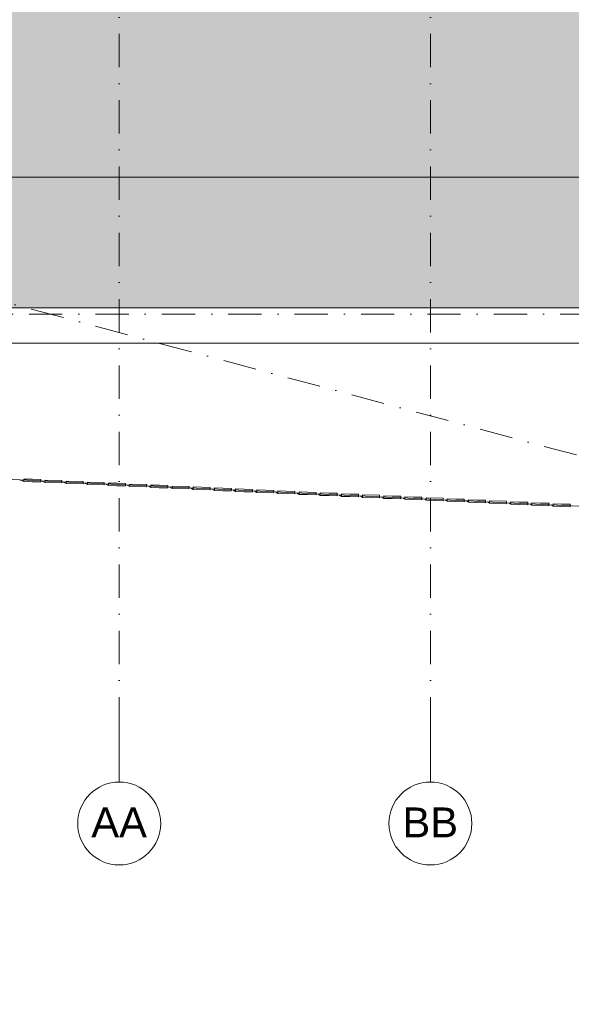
# Model space of a CAD drawing. Header units: millimetres. Extents: x -2530 to 151695, y -8763 to 71774.
# Tile 125 of 217: x 127301 to 133948, y -4538 to 7340. Entities that reach past the tile are written whole.
import ezdxf

# ---------------------------------------------------------------- set-up
doc = ezdxf.new("R2010")
doc.units = ezdxf.units.MM
doc.linetypes.add('RR_Level', pattern=[800, 400, -200, 0, -200])
for name, color, linetype, lineweight in [('A-____-____-DIMS', 211, 'Continuous', 9), ('A-____-____-DIMS-200', 211, 'Continuous', 9), ('A-FLOR-____-OTLN', 192, 'Continuous', 18), ('A-ROOF-____-PATT', 132, 'Continuous', 18), ('A-WALL-____-OTLN', 113, 'Continuous', 18), ('S-GRID-____-IDEN', 1, 'Continuous', 13), ('S-GRID-____-OTLN', 1, 'Continuous', 9)]:
    doc.layers.add(name, color=color, linetype=linetype, lineweight=lineweight)
doc.styles.add('Arial', font='arial.ttf', dxfattribs={"height": 360})
doc.styles.add('Arial_3', font='arial.ttf', dxfattribs={"height": 500})
doc.dimstyles.new('2_5mm_totaalmaatvoering', dxfattribs={"dimscale": 304.8, "dimtxt": 1.673654, "dimasz": 1.83727, "dimexe": 1.312336, "dimexo": 0.0625, "dimgap": 0.164042, "dimtad": 1, "dimdec": 0, "dimlfac": 304.8, "dimzin": 0, "dimdsep": 46, "dimtxsty": 'Arial_3', "dimblk1": 'DOTSMALL', "dimblk2": 'DOTSMALL', "dimsah": 1, "dimcen": 0.09, "dimdle": 1.64042, "dimazin": 0, "dimtfac": 1, "dimtdec": 4, "dimtix": 1, "dimtmove": 0, "dimatfit": 3, "dimfxl": 0.004306, "dimfxlon": 1, "dimtvp": 1, "dimtfill": 1, "dimtolj": 1, "dimtzin": 0, "dimlwd": 13, "dimlwe": 13, "dimarcsym": 2})

# ---------------------------------------------------------------- blocks, each defined once
blk = doc.blocks.new('027_Gilde - ATC_FacadeModel_rvt-1-plot_V1 Copy 1')
at = {"layer": 'A-ROOF-____-PATT', "lineweight": 9}
h = blk.add_hatch(dxfattribs=at)
h.set_pattern_fill('FP_1', color=8, style=0, pattern_type=2)
h.set_pattern_definition([(0, (0, 0), (812.8, 203.2), [67.056, -542.544, 67.056, -542.544, -3251.2]), (0, (0, 0), (812.8, 203.2), [-1219.2, 67.056, -1152.144, 67.056, -542.544, -1422.4]), (0, (0, 0), (812.8, 203.2), [-3048, 67.056, -339.344, 67.056, -948.944]), (120, (304.8, 101.6), (-582.37636, 602.30545), [67.056, -542.544, 67.056, -542.544, -3251.2]), (120, (304.8, 101.6), (-582.37636, 602.30545), [-1219.2, 67.056, -1152.144, 67.056, -542.544, -1422.4]), (120, (304.8, 101.6), (-582.37636, 602.30545), [-3048, 67.056, -339.344, 67.056, -948.944]), (240, (406.4, 508), (-230.42364, -805.50545), [67.056, -542.544, 67.056, -542.544, -3251.2]), (240, (406.4, 508), (-230.42364, -805.50545), [-1219.2, 67.056, -1152.144, 67.056, -542.544, -1422.4]), (240, (406.4, 508), (-230.42364, -805.50545), [-3048, 67.056, -339.344, 67.056, -948.944])])
h.paths.add_polyline_path([(51010, -4538), (65123, -4538), (69734, 12362), (77301, 12362), (109160, 3862), (143425, 3862), (143425, 19116), (143373, 19102), (143380, 19073), (143187, 19022), (143179, 19050), (143091, 19027), (143099, 18998), (142944, 18956), (142936, 18985), (142813, 18952), (142821, 18923), (142666, 18882), (142658, 18911), (142521, 18874), (142528, 18845), (142374, 18804), (142366, 18832), (142215, 18792), (142223, 18763), (142068, 18722), (142060, 18750), (141876, 18701), (141884, 18672), (141768, 18641), (141760, 18670), (141543, 18612), (141551, 18583), (141435, 18552), (141427, 18580), (141193, 18518), (141200, 18489), (141085, 18458), (141077, 18486), (139169, 17975), (139169, 9725), (139163, 9594), (139146, 9464), (139118, 9337), (139079, 9212), (139029, 9091), (138968, 8975), (138898, 8864), (138818, 8761), (138730, 8664), (138633, 8576), (138530, 8496), (138419, 8426), (138303, 8365), (138182, 8315), (138057, 8276), (137930, 8248), (137800, 8231), (137669, 8225), (110234, 8225), (110113, 8231), (109974, 8250), (109856, 8276), (107383, 8937), (106401, 9196), (106267, 9160), (91617, 13084), (77250, 16861), (31941, 16861), (31941, 16959), (31906, 16925), (31876, 16925), (31876, 17126), (31904, 17152), (31904, 17168), (31834, 17102), (31804, 17102), (31804, 17212), (24866, 17212), (24866, -4538), (48119, -4538)])
h.paths.add_polyline_path([(59682, -357), (30491, -357), (30360, -350), (30230, -332), (30102, -302), (29977, -260), (29856, -207), (29741, -143), (29633, -69), (29531, 15), (29438, 108), (29354, 210), (29280, 318), (29216, 433), (29163, 554), (29121, 678), (29091, 807), (29073, 937), (29066, 1068), (29066, 11587), (29073, 11718), (29091, 11849), (29121, 11977), (29163, 12102), (29216, 12222), (29280, 12337), (29354, 12446), (29438, 12547), (29531, 12640), (29633, 12724), (29743, 12799), (29856, 12862), (29977, 12916), (30102, 12957), (30230, 12988), (30360, 13006), (30491, 13012), (63692, 13012), (63823, 13006), (63952, 12988), (64080, 12958), (64204, 12917), (64324, 12864), (64441, 12799), (64547, 12727), (64648, 12644), (64740, 12552), (64825, 12452), (64899, 12344), (64964, 12230), (65017, 12111), (65060, 11987), (65091, 11860), (65110, 11731), (65117, 11600), (65109, 11446), (65095, 11339), (65067, 11212), (62197, 693), (62147, 546), (62103, 445), (62040, 329), (61966, 218), (61882, 116), (61788, 21), (61687, -64), (61578, -140), (61462, -205), (61341, -259), (61215, -301), (61086, -332), (60955, -350), (60822, -357)])
h.paths.add_polyline_path([(106423, 7998), (106123, 8007), (106131, 8306), (106431, 8298), (106427, 8140)])
h.paths.add_polyline_path([(105839, 8061), (105550, 8140), (105628, 8429), (105918, 8350), (105860, 8140)])
h.paths.add_polyline_path([(106724, 8061), (106645, 8350), (106935, 8429), (107014, 8140), (106821, 8087)])
h.paths.add_polyline_path([(107303, 8219), (107224, 8508), (107514, 8587), (107593, 8298)])
h.paths.add_polyline_path([(105260, 8219), (104971, 8298), (105050, 8587), (105339, 8508), (105282, 8298)])
h.paths.add_polyline_path([(104681, 8377), (104392, 8456), (104471, 8745), (104760, 8666), (104703, 8456)])
h.paths.add_polyline_path([(104102, 8535), (103813, 8614), (103892, 8903), (104181, 8824), (104124, 8614)])
h.paths.add_polyline_path([(103524, 8693), (103234, 8772), (103313, 9061), (103603, 8982), (103530, 8715)])
h.paths.add_polyline_path([(102945, 8851), (102655, 8930), (102734, 9219), (103024, 9140), (102959, 8903)])
h.paths.add_polyline_path([(102366, 9009), (102076, 9087), (102155, 9377), (102445, 9298), (102402, 9140)])
h.paths.add_polyline_path([(101787, 9166), (101498, 9245), (101577, 9535), (101866, 9456), (101809, 9245)])
h.paths.add_polyline_path([(101208, 9324), (100919, 9403), (100998, 9693), (101287, 9614), (101244, 9456)])
h.paths.add_polyline_path([(100629, 9482), (100340, 9561), (100419, 9851), (100708, 9772), (100661, 9600)])
h.paths.add_polyline_path([(100051, 9640), (99761, 9719), (99840, 10009), (100130, 9930), (100078, 9742)])
h.paths.add_polyline_path([(99472, 9798), (99182, 9877), (99261, 10167), (99551, 10088), (99475, 9811)])
h.paths.add_polyline_path([(98893, 9956), (98603, 10035), (98682, 10325), (98972, 10246), (98914, 10035)])
h.paths.add_polyline_path([(98314, 10114), (98025, 10193), (98104, 10483), (98393, 10404), (98336, 10193)])
h.paths.add_polyline_path([(97735, 10272), (97446, 10351), (97525, 10640), (97814, 10562), (97750, 10325)])
h.paths.add_polyline_path([(97156, 10430), (96867, 10509), (96946, 10798), (97235, 10719)])
h.paths.add_polyline_path([(96578, 10588), (96288, 10667), (96367, 10956), (96657, 10877), (96621, 10746)])
h.paths.add_polyline_path([(95999, 10746), (95709, 10825), (95788, 11114), (96078, 11035), (96020, 10825)])
h.paths.add_polyline_path([(95420, 10904), (95130, 10983), (95209, 11272), (95499, 11193), (95441, 10983)])
h.paths.add_polyline_path([(94841, 11062), (94552, 11141), (94631, 11430), (94920, 11351), (94863, 11141)])
h.paths.add_polyline_path([(94262, 11220), (93973, 11299), (94052, 11588), (94341, 11509), (94327, 11457)])
h.paths.add_polyline_path([(93683, 11378), (93394, 11457), (93473, 11746), (93762, 11667), (93705, 11457)])
h.paths.add_polyline_path([(93105, 11536), (92815, 11615), (92894, 11904), (93183, 11825), (93126, 11615)])
h.paths.add_polyline_path([(92526, 11694), (92236, 11773), (92315, 12062), (92605, 11983), (92547, 11773)])
h.paths.add_polyline_path([(91947, 11852), (91657, 11931), (91736, 12220), (92026, 12141), (91968, 11931)])
h.paths.add_polyline_path([(91368, 12010), (91079, 12088), (91158, 12378), (91447, 12299), (91390, 12088)])
h.paths.add_polyline_path([(90789, 12167), (90500, 12246), (90579, 12536), (90868, 12457), (90825, 12299)])
h.paths.add_polyline_path([(90210, 12325), (89921, 12404), (90000, 12694), (90289, 12615), (90220, 12362)])
h.paths.add_polyline_path([(89631, 12483), (89342, 12562), (89421, 12852), (89710, 12773), (89675, 12641)])
h.paths.add_polyline_path([(89053, 12641), (88763, 12720), (88842, 13010), (89132, 12931), (89074, 12720)])
h.paths.add_polyline_path([(88474, 12799), (88184, 12878), (88263, 13168), (88553, 13089)])
h.paths.add_polyline_path([(87895, 12957), (87606, 13036), (87685, 13326), (87974, 13247)])
h.paths.add_polyline_path([(87316, 13115), (87027, 13194), (87106, 13484), (87395, 13405), (87340, 13202)])
h.paths.add_polyline_path([(86737, 13273), (86448, 13352), (86527, 13641), (86816, 13563)])
h.paths.add_polyline_path([(86158, 13431), (85869, 13510), (85948, 13799), (86237, 13720)])
h.paths.add_polyline_path([(85580, 13589), (85290, 13668), (85369, 13957), (85659, 13878), (85601, 13668)])
h.paths.add_polyline_path([(85001, 13747), (84711, 13826), (84790, 14115), (85080, 14036), (85022, 13826)])
h.paths.add_polyline_path([(84422, 13905), (84133, 13984), (84212, 14273), (84501, 14194), (84442, 13979)])
h.paths.add_polyline_path([(83843, 14063), (83554, 14142), (83633, 14431), (83922, 14352)])
h.paths.add_polyline_path([(83264, 14221), (82975, 14300), (83054, 14589), (83343, 14510)])
h.paths.add_polyline_path([(82685, 14379), (82396, 14458), (82475, 14747), (82764, 14668)])
h.paths.add_polyline_path([(82107, 14537), (81817, 14616), (81896, 14905), (82186, 14826)])
h.paths.add_polyline_path([(81528, 14695), (81238, 14774), (81317, 15063), (81607, 14984), (81544, 14755)])
h.paths.add_polyline_path([(80949, 14853), (80660, 14932), (80738, 15221), (81028, 15142)])
h.paths.add_polyline_path([(80370, 15010), (80081, 15089), (80160, 15379), (80449, 15300)])
h.paths.add_polyline_path([(79791, 15168), (79502, 15247), (79581, 15537), (79870, 15458)])
h.paths.add_polyline_path([(79212, 15326), (78923, 15405), (79002, 15695), (79291, 15616), (79256, 15484)])
h.paths.add_polyline_path([(78634, 15484), (78344, 15563), (78423, 15853), (78713, 15774), (78647, 15532)])
h.paths.add_polyline_path([(78054, 15641), (77765, 15724), (77846, 16010), (78134, 15932), (78077, 15724)])
h.paths.add_polyline_path([(77572, 15786), (77291, 15786), (77291, 16086), (77572, 16086), (77572, 16010)])
h.paths.add_polyline_path([(53891, 15786), (53891, 16086), (54191, 16086), (54191, 15786), (53901, 15786)])
h.paths.add_polyline_path([(52091, 15786), (52091, 16086), (52391, 16086), (52391, 15786)])
h.paths.add_polyline_path([(53591, 15786), (53291, 15786), (53291, 16086), (53591, 16086)])
h.paths.add_polyline_path([(52991, 15786), (52691, 15786), (52691, 16086), (52991, 16086)])
h.paths.add_polyline_path([(48119, 15786), (47891, 15786), (47891, 16086), (48191, 16086), (48191, 15786)])
h.paths.add_polyline_path([(48491, 15786), (48491, 16086), (48791, 16086), (48791, 15786)])
h.paths.add_polyline_path([(49091, 15786), (49091, 16086), (49391, 16086), (49391, 15786)])
h.paths.add_polyline_path([(49691, 15786), (49691, 16086), (49991, 16086), (49991, 15786)])
h.paths.add_polyline_path([(50291, 15786), (50291, 16086), (50591, 16086), (50591, 15786)])
h.paths.add_polyline_path([(50891, 15786), (50891, 16086), (51191, 16086), (51191, 15786)])
h.paths.add_polyline_path([(51491, 15786), (51491, 16086), (51791, 16086), (51791, 15786)])
h.paths.add_polyline_path([(59591, 15786), (59291, 15786), (59291, 16086), (59591, 16086)])
h.paths.add_polyline_path([(55091, 15786), (55091, 16086), (55391, 16086), (55391, 15786)])
h.paths.add_polyline_path([(58991, 15786), (58691, 15786), (58691, 16086), (58991, 16086)])
h.paths.add_polyline_path([(54491, 15786), (54491, 16086), (54791, 16086), (54791, 15786)])
h.paths.add_polyline_path([(75514, 15786), (75491, 15786), (75491, 16086), (75791, 16086), (75791, 15786)])
h.paths.add_polyline_path([(55691, 15786), (55691, 16086), (55991, 16086), (55991, 15786)])
h.paths.add_polyline_path([(58391, 15786), (58091, 15786), (58091, 16086), (58391, 16086)])
h.paths.add_polyline_path([(56291, 15786), (56291, 16086), (56591, 16086), (56591, 15786)])
h.paths.add_polyline_path([(56891, 15786), (56891, 16086), (57191, 16086), (57191, 15786)])
h.paths.add_polyline_path([(57491, 15786), (57491, 16086), (57791, 16086), (57791, 15786)])
h.paths.add_polyline_path([(44891, 15786), (44891, 16086), (45191, 16086), (45191, 15786)])
h.paths.add_polyline_path([(45491, 15786), (45491, 16086), (45791, 16086), (45791, 15786)])
h.paths.add_polyline_path([(46091, 15786), (46091, 16086), (46391, 16086), (46391, 15786)])
h.paths.add_polyline_path([(43391, 15786), (43091, 15786), (43091, 16086), (43391, 16086)])
h.paths.add_polyline_path([(42791, 15786), (42491, 15786), (42491, 16086), (42791, 16086)])
h.paths.add_polyline_path([(59891, 15786), (59891, 16086), (60191, 16086), (60191, 15786)])
h.paths.add_polyline_path([(44591, 15786), (44291, 15786), (44291, 16086), (44591, 16086)])
h.paths.add_polyline_path([(61091, 15786), (61091, 16086), (61391, 16086), (61391, 15786)])
h.paths.add_polyline_path([(61691, 15786), (61691, 16086), (61991, 16086), (61991, 15786)])
h.paths.add_polyline_path([(62291, 15786), (62291, 16086), (62591, 16086), (62591, 15786), (62573, 15786)])
h.paths.add_polyline_path([(60791, 15786), (60491, 15786), (60491, 16086), (60791, 16086)])
h.paths.add_polyline_path([(43991, 15786), (43691, 15786), (43691, 16086), (43991, 16086)])
h.paths.add_polyline_path([(76091, 15786), (76091, 16086), (76391, 16086), (76391, 15786)])
h.paths.add_polyline_path([(47591, 15786), (47291, 15786), (47291, 16086), (47591, 16086)])
h.paths.add_polyline_path([(46991, 15786), (46691, 15786), (46691, 16086), (46991, 16086)])
h.paths.add_polyline_path([(76691, 15786), (76691, 16086), (76991, 16086), (76991, 15786)])
h.paths.add_polyline_path([(73691, 15786), (73691, 16086), (73991, 16086), (73991, 15786), (73698, 15786)])
h.paths.add_polyline_path([(74291, 15786), (74291, 16086), (74591, 16086), (74591, 15786)])
h.paths.add_polyline_path([(74891, 15786), (74891, 16086), (75191, 16086), (75191, 15786)])
h.paths.add_polyline_path([(71291, 15786), (71291, 16086), (71591, 16086), (71591, 15786)])
h.paths.add_polyline_path([(71891, 15786), (71891, 16086), (72191, 16086), (72191, 15786)])
h.paths.add_polyline_path([(72491, 15786), (72491, 16086), (72791, 16086), (72791, 15786)])
h.paths.add_polyline_path([(73091, 15786), (73091, 16086), (73391, 16086), (73391, 15786)])
h.paths.add_polyline_path([(63491, 15786), (63491, 16086), (63791, 16086), (63791, 15786)])
h.paths.add_polyline_path([(65891, 15786), (65891, 16086), (66191, 16086), (66191, 15786)])
h.paths.add_polyline_path([(40991, 15786), (40691, 15786), (40691, 16086), (40991, 16086), (40991, 15804)])
h.paths.add_polyline_path([(65591, 15786), (65291, 15786), (65291, 16086), (65591, 16086)])
h.paths.add_polyline_path([(70991, 15786), (70691, 15786), (70691, 16086), (70991, 16086)])
h.paths.add_polyline_path([(36791, 15786), (36491, 15786), (36491, 16086), (36791, 16086)])
h.paths.add_polyline_path([(40391, 15786), (40091, 15786), (40091, 16086), (40391, 16086), (40391, 15837)])
h.paths.add_polyline_path([(39791, 15786), (39491, 15786), (39491, 16086), (39791, 16086), (39791, 15909)])
h.paths.add_polyline_path([(39191, 15786), (38891, 15786), (38891, 16086), (39191, 16086), (39191, 15982)])
h.paths.add_polyline_path([(38591, 15786), (38291, 15786), (38291, 16086), (38591, 16086), (38591, 16055)])
h.paths.add_polyline_path([(37991, 15786), (37691, 15786), (37691, 16086), (37991, 16086)])
h.paths.add_polyline_path([(37391, 15786), (37091, 15786), (37091, 16086), (37391, 16086)])
h.paths.add_polyline_path([(42191, 15786), (41891, 15786), (41891, 16086), (42191, 16086)])
h.paths.add_polyline_path([(41591, 15786), (41291, 15786), (41291, 16086), (41591, 16086)])
h.paths.add_polyline_path([(70391, 15786), (70091, 15786), (70091, 16086), (70391, 16086)])
h.paths.add_polyline_path([(69791, 15786), (69491, 15786), (69491, 16086), (69791, 16086)])
h.paths.add_polyline_path([(69191, 15786), (68891, 15786), (68891, 16086), (69191, 16086)])
h.paths.add_polyline_path([(68591, 15786), (68291, 15786), (68291, 16086), (68591, 16086)])
h.paths.add_polyline_path([(67991, 15786), (67691, 15786), (67691, 16086), (67991, 16086)])
h.paths.add_polyline_path([(62891, 15786), (62891, 16086), (63191, 16086), (63191, 15786)])
h.paths.add_polyline_path([(64091, 15786), (64091, 16086), (64391, 16086), (64391, 15786)])
h.paths.add_polyline_path([(64691, 15786), (64691, 16086), (64991, 16086), (64991, 15786)])
h.paths.add_polyline_path([(67391, 15786), (67091, 15786), (67091, 16086), (67391, 16086)])
h.paths.add_polyline_path([(66791, 15786), (66491, 15786), (66491, 16086), (66791, 16086)])
h.paths.add_polyline_path([(36191, 15786), (35891, 15786), (35891, 16086), (36191, 16086)])
h.paths.add_polyline_path([(34091, 15786), (34091, 16086), (34391, 16086), (34391, 15786)])
h.paths.add_polyline_path([(35591, 15786), (35291, 15786), (35291, 16086), (35591, 16086)])
h.paths.add_polyline_path([(33191, 15786), (32891, 15786), (32891, 16086), (33191, 16086)])
h.paths.add_polyline_path([(32591, 15786), (32291, 15786), (32291, 16086), (32591, 16086)])
h.paths.add_polyline_path([(34991, 15786), (34691, 15786), (34691, 16086), (34991, 16086)])
h.paths.add_polyline_path([(33491, 15786), (33491, 16086), (33791, 16086), (33791, 15786)])
h.paths.add_polyline_path([(39191, 16386), (38891, 16386), (38891, 16686), (39191, 16686)])
h.paths.add_polyline_path([(139429, 16982), (139351, 17271), (139640, 17350), (139719, 17061)])
h.paths.add_polyline_path([(140008, 17140), (139929, 17429), (140219, 17508), (140298, 17219), (140219, 17197)])
h.paths.add_polyline_path([(140587, 17298), (140508, 17587), (140798, 17666), (140877, 17377), (140629, 17309)])
h.paths.add_polyline_path([(141166, 17456), (141087, 17745), (141376, 17824), (141455, 17535), (141376, 17513)])
h.paths.add_polyline_path([(141745, 17614), (141666, 17903), (141955, 17982), (142034, 17693), (141955, 17671)])
h.paths.add_polyline_path([(142324, 17770), (142245, 18061), (142533, 18140), (142614, 17854), (142372, 17784)])
h.paths.add_polyline_path([(142903, 17928), (142824, 18219), (143112, 18298), (143193, 18012)])
at = {"layer": 'A-FLOR-____-OTLN', "color": 210}
for p, q in [((109104, 3437), (143840, 3437)), ((126023, 1847), (128830, 1716)), ((128830, 1716), (129086, 1704)), ((129086, 1704), (129137, 1702)), ((129137, 1702), (129341, 1692)), ((129341, 1692), (132658, 1537)), ((132658, 1537), (132709, 1535)), ((132709, 1535), (132914, 1525)), ((132914, 1525), (133169, 1513)), ((133169, 1513), (135210, 1418))]:
    blk.add_line(p, q, dxfattribs=at)
at = {"layer": 'A-WALL-____-OTLN', "color": 210}
for p, q in [((109160, 3862), (143425, 3862)), ((143850, 3437), (109104, 3437)), ((127302, 1787), (127351, 1768)), ((127302, 1787), (127351, 1768)), ((127352, 1798), (127351, 1783)), ((127352, 1798), (127351, 1783)), ((127351, 1768), (127351, 1783)), ((127351, 1783), (127351, 1768)), ((127555, 1793), (127352, 1798)), ((127453, 1795), (127352, 1798)), ((127555, 1793), (127453, 1795)), ((127555, 1793), (127554, 1778)), ((127555, 1793), (127554, 1778)), ((127810, 1781), (127607, 1786)), ((127810, 1781), (127607, 1786)), ((127607, 1773), (127607, 1786)), ((127607, 1786), (127607, 1773)), ((127351, 1768), (127452, 1765)), ((127554, 1763), (127351, 1768)), ((127554, 1763), (127452, 1765)), ((127554, 1763), (127554, 1776)), ((127554, 1776), (127554, 1763)), ((127560, 1775), (127606, 1756)), ((127560, 1775), (127606, 1756)), ((127606, 1756), (127607, 1773)), ((127607, 1773), (127606, 1756)), ((127606, 1756), (127809, 1751)), ((127809, 1751), (127606, 1756)), ((127809, 1751), (127810, 1781)), ((127810, 1781), (127809, 1751)), ((127861, 1744), (127817, 1763)), ((127817, 1763), (127861, 1744)), ((127861, 1744), (127862, 1761)), ((127862, 1761), (127861, 1744)), ((127861, 1744), (128064, 1739)), ((128064, 1739), (127861, 1744)), ((128065, 1769), (127862, 1774)), ((128065, 1769), (127862, 1774)), ((127862, 1761), (127862, 1774)), ((127862, 1774), (127862, 1761)), ((128064, 1739), (128065, 1752)), ((128065, 1752), (128064, 1739)), ((128065, 1752), (128065, 1769)), ((128065, 1769), (128065, 1752)), ((128075, 1751), (128116, 1732)), ((128075, 1751), (128116, 1732)), ((128116, 1732), (128117, 1762)), ((128117, 1762), (128116, 1732)), ((128116, 1732), (128320, 1727)), ((128320, 1727), (128116, 1732)), ((128320, 1757), (128117, 1762)), ((128320, 1757), (128117, 1762)), ((128320, 1740), (128320, 1757)), ((128320, 1757), (128320, 1740)), ((128320, 1727), (128320, 1740)), ((128320, 1740), (128320, 1727)), ((128332, 1739), (128371, 1720)), ((128332, 1739), (128371, 1720)), ((128371, 1720), (128372, 1750)), ((128372, 1750), (128371, 1720)), ((128371, 1720), (128473, 1718)), ((128371, 1720), (128473, 1718)), ((128372, 1750), (128474, 1748)), ((128474, 1748), (128372, 1750)), ((128575, 1715), (128473, 1718)), ((128575, 1715), (128473, 1718)), ((128576, 1745), (128474, 1748)), ((128576, 1745), (128474, 1748)), ((128575, 1728), (128576, 1745)), ((128576, 1745), (128575, 1728)), ((128575, 1715), (128575, 1728)), ((128575, 1728), (128575, 1715)), ((128589, 1727), (128626, 1708)), ((128589, 1727), (128626, 1708)), ((128626, 1708), (128627, 1723)), ((128627, 1723), (128626, 1708)), ((128626, 1708), (128830, 1703)), ((128830, 1703), (128626, 1708)), ((128831, 1733), (128627, 1738)), ((128831, 1733), (128627, 1738)), ((128627, 1738), (128627, 1723)), ((128627, 1738), (128627, 1723)), ((128831, 1733), (128830, 1718)), ((128831, 1733), (128830, 1718)), ((128830, 1703), (128830, 1716)), ((128830, 1716), (128830, 1703)), ((128845, 1715), (128882, 1697)), ((128845, 1715), (128882, 1697)), ((128882, 1726), (128984, 1724)), ((128984, 1724), (128882, 1726)), ((128882, 1726), (128882, 1711)), ((128882, 1726), (128882, 1711)), ((128882, 1697), (128882, 1711)), ((128882, 1711), (128882, 1697)), ((128882, 1697), (128983, 1694)), ((128882, 1697), (128983, 1694)), ((129085, 1691), (128983, 1694)), ((129085, 1691), (128983, 1694)), ((129086, 1721), (128984, 1724)), ((129086, 1721), (128984, 1724)), ((129085, 1691), (129086, 1704)), ((129086, 1704), (129085, 1691)), ((129086, 1721), (129086, 1706)), ((129086, 1721), (129086, 1706)), ((129102, 1703), (129137, 1685)), ((129102, 1703), (129137, 1685)), ((129341, 1709), (129137, 1714)), ((129341, 1709), (129137, 1714)), ((129137, 1714), (129137, 1700)), ((129137, 1714), (129137, 1700)), ((129137, 1685), (129137, 1700)), ((129137, 1700), (129137, 1685)), ((129137, 1685), (129340, 1679)), ((129340, 1679), (129137, 1685)), ((129340, 1679), (129341, 1692)), ((129341, 1692), (129340, 1679)), ((129341, 1709), (129341, 1694)), ((129341, 1709), (129341, 1694)), ((129358, 1691), (129392, 1673)), ((129358, 1691), (129392, 1673)), ((129392, 1690), (129393, 1703)), ((129393, 1703), (129392, 1690)), ((129392, 1673), (129392, 1690)), ((129392, 1690), (129392, 1673)), ((129392, 1673), (129596, 1667)), ((129596, 1667), (129392, 1673)), ((129596, 1697), (129393, 1703)), ((129596, 1697), (129393, 1703)), ((129596, 1667), (129596, 1697)), ((129596, 1697), (129596, 1667)), ((129647, 1661), (129614, 1679)), ((129614, 1679), (129647, 1661)), ((129647, 1678), (129648, 1691)), ((129648, 1691), (129647, 1678)), ((129647, 1661), (129647, 1678)), ((129647, 1678), (129647, 1661)), ((129648, 1691), (129750, 1688)), ((129852, 1685), (129648, 1691)), ((129852, 1685), (129750, 1688)), ((129851, 1655), (129852, 1685)), ((129852, 1685), (129851, 1655)), ((129902, 1649), (129871, 1667)), ((129871, 1667), (129902, 1649)), ((129902, 1666), (129903, 1679)), ((129903, 1679), (129902, 1666)), ((129902, 1649), (129902, 1666)), ((129902, 1666), (129902, 1649)), ((129903, 1679), (130005, 1676)), ((130005, 1676), (129903, 1679)), ((130107, 1673), (130005, 1676)), ((130107, 1673), (130005, 1676)), ((130106, 1656), (130107, 1673)), ((130107, 1673), (130106, 1656)), ((130158, 1667), (130157, 1652)), ((130362, 1661), (130158, 1667)), ((130362, 1661), (130158, 1667)), ((130158, 1654), (130158, 1667)), ((129647, 1661), (129851, 1655)), ((129647, 1661), (129749, 1658)), ((129851, 1655), (129749, 1658)), ((129902, 1649), (130004, 1646)), ((129902, 1649), (130004, 1646)), ((130106, 1643), (130004, 1646)), ((130106, 1643), (130004, 1646)), ((130106, 1643), (130106, 1656)), ((130106, 1656), (130106, 1643)), ((130127, 1655), (130157, 1637)), ((130127, 1655), (130157, 1637)), ((130157, 1637), (130158, 1654)), ((130157, 1652), (130157, 1637)), ((130157, 1637), (130361, 1632)), ((130361, 1632), (130157, 1637)), ((130361, 1632), (130362, 1644)), ((130362, 1644), (130361, 1632)), ((130362, 1661), (130362, 1646)), ((130362, 1661), (130362, 1644)), ((130383, 1643), (130412, 1625)), ((130383, 1643), (130412, 1625)), ((130412, 1625), (130413, 1655)), ((130413, 1655), (130412, 1625)), ((130412, 1625), (130616, 1620)), ((130616, 1620), (130412, 1625)), ((130617, 1649), (130413, 1655)), ((130617, 1649), (130413, 1655)), ((130616, 1620), (130617, 1632)), ((130617, 1632), (130616, 1620)), ((130617, 1632), (130617, 1649)), ((130617, 1649), (130617, 1632)), ((130638, 1631), (130667, 1613)), ((130638, 1631), (130667, 1613)), ((130667, 1613), (130668, 1630)), ((130668, 1630), (130667, 1613)), ((130667, 1613), (130769, 1610)), ((130667, 1613), (130769, 1610)), ((130668, 1643), (130770, 1640)), ((130668, 1630), (130668, 1643)), ((130770, 1640), (130668, 1643)), ((130668, 1643), (130668, 1630)), ((130872, 1608), (130769, 1610)), ((130872, 1608), (130769, 1610)), ((130872, 1637), (130770, 1640)), ((130872, 1637), (130770, 1640)), ((130872, 1608), (130872, 1637)), ((130872, 1637), (130872, 1608)), ((130894, 1619), (130922, 1601)), ((130894, 1619), (130922, 1601)), ((130922, 1601), (130923, 1631)), ((130923, 1631), (130922, 1601)), ((130922, 1601), (131025, 1598)), ((130922, 1601), (131025, 1598)), ((130923, 1631), (131025, 1628)), ((131025, 1628), (130923, 1631)), ((131128, 1626), (131025, 1628)), ((131128, 1626), (131025, 1628)), ((131127, 1596), (131025, 1598)), ((131127, 1596), (131025, 1598)), ((131127, 1596), (131128, 1626)), ((131128, 1626), (131127, 1596)), ((131150, 1608), (131177, 1589)), ((131150, 1608), (131177, 1589)), ((131177, 1589), (131178, 1606)), ((131177, 1589), (131382, 1584)), ((131178, 1619), (131281, 1616)), ((131383, 1614), (131178, 1619)), ((131178, 1606), (131178, 1619)), ((131178, 1619), (131177, 1589)), ((131177, 1589), (131280, 1587)), ((131382, 1584), (131280, 1587)), ((131383, 1614), (131281, 1616)), ((131382, 1597), (131383, 1614)), ((131383, 1614), (131382, 1584)), ((131382, 1584), (131382, 1597)), ((131433, 1577), (131406, 1596)), ((131406, 1596), (131433, 1577)), ((131638, 1602), (131433, 1607)), ((131638, 1602), (131433, 1607)), ((131433, 1594), (131433, 1607)), ((131433, 1607), (131433, 1594)), ((131433, 1577), (131433, 1594)), ((131433, 1594), (131433, 1577)), ((131433, 1577), (131637, 1572)), ((131637, 1572), (131433, 1577)), ((131637, 1572), (131638, 1585)), ((131638, 1585), (131637, 1572)), ((131638, 1585), (131638, 1602)), ((131638, 1602), (131638, 1585)), ((131662, 1584), (131688, 1565)), ((131662, 1584), (131688, 1565)), ((131688, 1595), (131791, 1592)), ((131893, 1590), (131688, 1595)), ((131688, 1595), (131688, 1580)), ((131688, 1595), (131688, 1565)), ((131688, 1565), (131688, 1580)), ((131688, 1565), (131892, 1560)), ((131688, 1565), (131790, 1563)), ((131892, 1560), (131790, 1563)), ((131893, 1590), (131791, 1592)), ((131892, 1560), (131893, 1573)), ((131893, 1573), (131892, 1560)), ((131893, 1573), (131893, 1590)), ((131893, 1590), (131893, 1575)), ((131917, 1572), (131943, 1554)), ((131917, 1572), (131943, 1554)), ((131944, 1583), (131943, 1568)), ((131944, 1583), (131943, 1568)), ((131943, 1554), (131943, 1568)), ((131943, 1568), (131943, 1554)), ((131943, 1554), (132148, 1548)), ((131943, 1554), (132045, 1551)), ((131944, 1583), (132046, 1580)), ((132148, 1578), (131944, 1583)), ((132148, 1548), (132045, 1551)), ((132148, 1578), (132046, 1580)), ((132148, 1548), (132148, 1578)), ((132148, 1578), (132148, 1563)), ((132148, 1561), (132148, 1548)), ((132173, 1560), (132198, 1542)), ((132173, 1560), (132198, 1542)), ((132198, 1542), (132199, 1571)), ((132199, 1571), (132198, 1542)), ((132404, 1566), (132199, 1571)), ((132404, 1566), (132199, 1571)), ((132403, 1549), (132404, 1566)), ((132404, 1566), (132403, 1549)), ((132403, 1536), (132403, 1549)), ((132403, 1549), (132403, 1536)), ((132453, 1530), (132429, 1548)), ((132429, 1548), (132453, 1530)), ((132453, 1547), (132454, 1559)), ((132454, 1559), (132453, 1547)), ((132453, 1530), (132453, 1547)), ((132453, 1547), (132453, 1530)), ((132454, 1559), (132556, 1557)), ((132659, 1554), (132454, 1559)), ((132659, 1554), (132556, 1557)), ((132658, 1524), (132659, 1554)), ((132659, 1554), (132658, 1524)), ((132709, 1547), (132708, 1533)), ((132709, 1547), (132708, 1533)), ((132709, 1547), (132811, 1545)), ((132811, 1545), (132709, 1547)), ((132914, 1542), (132811, 1545)), ((132914, 1542), (132811, 1545)), ((132198, 1542), (132403, 1536)), ((132198, 1542), (132300, 1539)), ((132403, 1536), (132300, 1539)), ((132453, 1530), (132658, 1524)), ((132453, 1530), (132556, 1527)), ((132658, 1524), (132556, 1527)), ((132684, 1536), (132708, 1518)), ((132684, 1536), (132708, 1518)), ((132708, 1518), (132708, 1533)), ((132708, 1533), (132708, 1518)), ((132708, 1518), (132811, 1515)), ((132708, 1518), (132811, 1515)), ((132913, 1512), (132811, 1515)), ((132913, 1512), (132811, 1515)), ((132913, 1512), (132914, 1525)), ((132914, 1525), (132913, 1512)), ((132914, 1542), (132914, 1527)), ((132914, 1542), (132914, 1527)), ((132940, 1524), (132963, 1506)), ((132940, 1524), (132963, 1506)), ((132963, 1506), (132964, 1535)), ((132964, 1521), (132963, 1506)), ((132963, 1506), (133168, 1500)), ((133168, 1500), (132963, 1506)), ((133169, 1530), (132964, 1535)), ((133169, 1530), (132964, 1535)), ((132964, 1535), (132964, 1521)), ((133168, 1500), (133169, 1513)), ((133169, 1513), (133168, 1500)), ((133169, 1530), (133169, 1515)), ((133169, 1530), (133169, 1513)), ((133218, 1494), (133195, 1512)), ((133195, 1512), (133218, 1494)), ((133218, 1494), (133219, 1511)), ((133219, 1511), (133218, 1494)), ((133218, 1494), (133424, 1489)), ((133218, 1494), (133321, 1491)), ((133219, 1523), (133322, 1521)), ((133424, 1518), (133219, 1523)), ((133219, 1511), (133219, 1523)), ((133219, 1523), (133219, 1511)), ((133424, 1489), (133321, 1491)), ((133424, 1518), (133322, 1521)), ((133424, 1501), (133424, 1518)), ((133424, 1518), (133424, 1501)), ((133424, 1489), (133424, 1501)), ((133424, 1501), (133424, 1489)), ((133451, 1500), (133473, 1482)), ((133451, 1500), (133473, 1482)), ((133473, 1482), (133474, 1497)), ((133474, 1497), (133473, 1482)), ((133473, 1482), (133679, 1477)), ((133473, 1482), (133576, 1479)), ((133474, 1512), (133577, 1509)), ((133680, 1506), (133474, 1512)), ((133474, 1512), (133474, 1497)), ((133474, 1512), (133474, 1497)), ((133679, 1477), (133576, 1479)), ((133680, 1506), (133577, 1509)), ((133680, 1506), (133679, 1491)), ((133680, 1506), (133679, 1491)), ((133679, 1477), (133679, 1489)), ((133679, 1489), (133679, 1477)), ((133706, 1488), (133728, 1470)), ((133706, 1488), (133728, 1470)), ((133729, 1487), (133728, 1470)), ((133728, 1470), (133729, 1485)), ((133728, 1470), (133934, 1465)), ((133728, 1470), (133831, 1467)), ((133729, 1500), (133832, 1497)), ((133935, 1494), (133729, 1500)), ((133729, 1500), (133729, 1485)), ((133729, 1500), (133729, 1487)), ((133934, 1465), (133831, 1467)), ((133935, 1494), (133832, 1497)), ((133934, 1465), (133935, 1494)), ((133935, 1494), (133934, 1479)), ((133934, 1477), (133934, 1465))]:
    blk.add_line(p, q, dxfattribs=at)
blk = doc.blocks.new('Grid - r_2_5mm-300571-plot_V1 Copy 1')
at = {"layer": 'S-GRID-____-IDEN'}
blk.add_circle((0, 0), 2.5, dxfattribs=at)
blk = doc.blocks.new('DIMBLOCK56-plot_V1 Copy 1')
at = {"layer": 'A-____-____-DIMS-200', "lineweight": 25}
h = blk.add_hatch(color=256, dxfattribs=at)
edge = h.paths.add_edge_path()
edge.add_arc((106267, 5440), 70, 0, 360)
h = blk.add_hatch(color=256, dxfattribs=at)
edge = h.paths.add_edge_path()
edge.add_arc((143887, 5440), 70, 0, 360)
at = {"layer": 'A-____-____-DIMS-200', "lineweight": 13}
for p, q in [((106267, 5840), (106267, 5040)), ((106267, 5440), (106267, 5840)), ((143887, 5840), (143887, 5040)), ((143887, 5440), (143887, 5840)), ((106267, 5440), (144387, 5440))]:
    blk.add_line(p, q, dxfattribs=at)
at = {"layer": 'A-____-____-DIMS-200', "lineweight": 25}
for centre in [(106267, 5440), (143887, 5440)]:
    blk.add_circle(centre, 70, dxfattribs=at)
at = {"layer": 'A-____-____-DIMS-200', "color": 0, "lineweight": 13, "insert": (124116, 6139), "char_height": 500, "width": 2307.36, "attachment_point": 1, "line_spacing_factor": 0.941778, "style": 'Arial_3', "bg_fill": 3, "box_fill_scale": 1.25, "bg_fill_color": 256, "bg_fill_true_color": 13158600, "bg_fill_transparency": 0}
blk.add_mtext('37621', dxfattribs=at)
blk = doc.blocks.new('_DotSmall')
at = {"color": 0, "linetype": 'ByBlock', "const_width": 0.5}
blk.add_lwpolyline([(-0.0625, 0, 1), (0.0625, 0, 1)], format="xyb", close=True, dxfattribs=at)

msp = doc.modelspace()

# ---------------------------------------------------------------- linework, layer by layer
at = {"layer": 'S-GRID-____-OTLN', "linetype": 'RR_Level'}
for p, q in [((128500, 48773.1142), (128500, -857.0614)), ((132250, 48773.1142), (132250, -857.0614)), ((146374.834, -1224.6594), (790.4734, 37784.5525)), ((97810.2485, 3786.7966), (143998.0499, 3786.7966))]:
    msp.add_line(p, q, dxfattribs=at)
at = {"layer": 'S-GRID-____-OTLN'}
for p, q in [((128500, -857.0614), (128500, -1857.0614)), ((132250, -857.0614), (132250, -1857.0614))]:
    msp.add_line(p, q, dxfattribs=at)

# ---------------------------------------------------------------- block references
at = {"lineweight": 5}
msp.add_blockref('027_Gilde - ATC_FacadeModel_rvt-1-plot_V1 Copy 1', (0, 0), dxfattribs=at)
at = {"layer": 'S-GRID-____-IDEN', "xscale": 199.9999999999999, "yscale": 199.9999999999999, "zscale": 199.9999999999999, "rotation": 180}
for p in [(128500, -2357.0614), (132250, -2357.0614)]:
    msp.add_blockref('Grid - r_2_5mm-300571-plot_V1 Copy 1', p, dxfattribs=at)

# ---------------------------------------------------------------- texts
at = {"layer": 'S-GRID-____-IDEN', "lineweight": 9, "char_height": 360, "width": 801.6875, "attachment_point": 1, "style": 'Arial'}
for s, insert in [('AA', (128163.2441, -2163.694)), ('BB', (131913.2441, -2163.694))]:
    msp.add_mtext(s, dxfattribs=dict(at, insert=insert))

# ---------------------------------------------------------------- next in the draw order: dimensions: what is measured, and where the dimension line sits
at = {"layer": 'A-____-____-DIMS', "lineweight": 13}
dim = msp.add_linear_dim(base=(143887.5, 5439.6183), p1=(106266.9149, 5839.6183), p2=(143887.5, 5839.6183), dimstyle='2_5mm_totaalmaatvoering', override={"dimpost": '<>', "dimfxl": 37620.585139}, dxfattribs=at)
dim.commit()
dim.dimension.update_dxf_attribs({"geometry": 'DIMBLOCK56-plot_V1 Copy 1', "text_midpoint": (125077.2074, 5744.9048)})

doc.saveas('drawing.dxf')
